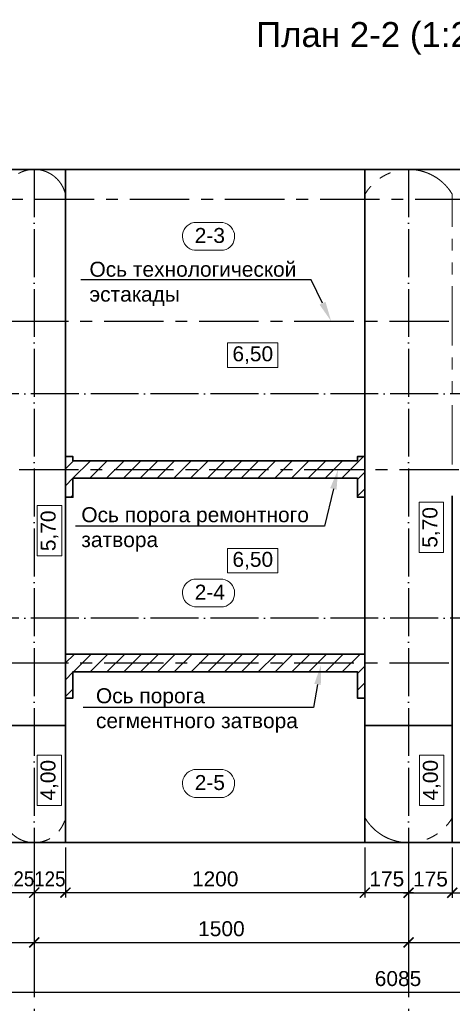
# Model space of a CAD drawing. Header units: millimetres. Extents: x -695122 to 440517, y 454270 to 574899.
# Tile 4 of 38: x -661263 to -643931, y 475312 to 514799. Entities that reach past the tile are written whole.
import ezdxf
from ezdxf import colors
from ezdxf.entities.mleader import LeaderData, LeaderLine
from ezdxf.math import Vec2, Vec3

# ---------------------------------------------------------------- set-up
doc = ezdxf.new("R2010")
doc.units = ezdxf.units.MM
for name, pattern in [('ACAD_ISO04W100', [30, 24, -3, 0, -3]), ('PHANTOM', [63.5, 31.75, -6.35, 6.35, -6.35, 6.35, -6.35]), ('осевая', [50.8, 31.75, -6.35, 6.35, -6.35])]:
    doc.linetypes.add(name, pattern=pattern)
for name, color, linetype, lineweight in [('0_Выноски и размеры', 7, 'Continuous', 9), ('Бетон', 7, 'Continuous', 50), ('Отдел_Заглавные надписи', 7, 'Continuous', 30)]:
    doc.layers.add(name, color=color, linetype=linetype, lineweight=lineweight)
for name, color, linetype in [('otmetki', 7, 'Continuous'), ('Оси', 1, 'осевая'), ('Размеры', 7, 'Continuous')]:
    doc.layers.add(name, color=color, linetype=linetype)
doc.styles.add('arial', font='arial.ttf')
doc.styles.add('Рогун1', font='arial.ttf')
doc.dimstyles.new('100 мм', dxfattribs={"dimscale": 100, "dimtxt": 3.5, "dimasz": 2, "dimexe": 1, "dimexo": 1, "dimgap": 1.2, "dimtad": 1, "dimdec": 0, "dimlfac": 0.1, "dimrnd": 0.0001, "dimtxsty": 'Рогун1', "dimblk": 'ARCHTICK', "dimcen": 2.5, "dimdle": 1, "dimaunit": 1, "dimadec": 1, "dimazin": 0, "dimtfac": 1, "dimtdec": 0, "dimtmove": 1, "dimatfit": 3, "dimldrblk": 'ARCHTICK', "dimfxl": 1, "dimtfill": 1, "dimarcsym": 0})

# ---------------------------------------------------------------- blocks, each defined once
blk = doc.blocks.new('_ArchTick')
at = {"color": 0, "linetype": 'ByBlock', "const_width": 0.15}
blk.add_lwpolyline([(-0.5, -0.5), (0.5, 0.5)], dxfattribs=at)
blk = doc.blocks.new('*D232')
at = {"layer": 'Defpoints', "color": 0, "transparency": 16777216}
for p in [(-660681, 481795), (-675681, 479795), (-660681, 477795)]:
    blk.add_point(p, dxfattribs=at)
at = {"layer": 'Размеры', "color": 0, "lineweight": -2, "transparency": 16777216}
for p, q in [((-660681, 481595), (-660681, 477595)), ((-675681, 479595), (-675681, 477595)), ((-675881, 477795), (-660481, 477795))]:
    blk.add_line(p, q, dxfattribs=at)
at = {"layer": 'Размеры', "color": 0, "lineweight": -2, "transparency": 16777216, "xscale": 400, "yscale": 400, "zscale": 400, "rotation": 180}
blk.add_blockref('_ArchTick', (-675681, 477795), dxfattribs=at)
at = {"layer": 'Размеры', "color": 0, "lineweight": -2, "transparency": 16777216, "xscale": 400, "yscale": 400, "zscale": 400}
blk.add_blockref('_ArchTick', (-660681, 477795), dxfattribs=at)
at = {"layer": 'Размеры', "color": 0, "transparency": 16777216, "insert": (-668181, 478341), "char_height": 600, "attachment_point": 5, "style": 'Рогун1'}
blk.add_mtext('1500', dxfattribs=at)
blk = doc.blocks.new('*D233')
at = {"layer": 'Defpoints', "color": 0, "transparency": 16777216}
for p in [(-660681, 481795), (-645681, 481795), (-645681, 477795)]:
    blk.add_point(p, dxfattribs=at)
at = {"layer": 'Размеры', "color": 0, "lineweight": -2, "transparency": 16777216}
for p, q in [((-660681, 481595), (-660681, 477595)), ((-645681, 481595), (-645681, 477595)), ((-660881, 477795), (-645481, 477795))]:
    blk.add_line(p, q, dxfattribs=at)
at = {"layer": 'Размеры', "color": 0, "lineweight": -2, "transparency": 16777216, "xscale": 400, "yscale": 400, "zscale": 400, "rotation": 180}
blk.add_blockref('_ArchTick', (-660681, 477795), dxfattribs=at)
at = {"layer": 'Размеры', "color": 0, "lineweight": -2, "transparency": 16777216, "xscale": 400, "yscale": 400, "zscale": 400}
blk.add_blockref('_ArchTick', (-645681, 477795), dxfattribs=at)
at = {"layer": 'Размеры', "color": 0, "transparency": 16777216, "insert": (-653181, 478341), "char_height": 600, "attachment_point": 5, "style": 'Рогун1'}
blk.add_mtext('1500', dxfattribs=at)
blk = doc.blocks.new('*D234')
at = {"layer": 'Defpoints', "color": 0, "transparency": 16777216}
for p in [(-645681, 481795), (-630681, 481795), (-630681, 477795)]:
    blk.add_point(p, dxfattribs=at)
at = {"layer": 'Размеры', "color": 0, "lineweight": -2, "transparency": 16777216}
for p, q in [((-645681, 481595), (-645681, 477595)), ((-630681, 481595), (-630681, 477595)), ((-645881, 477795), (-630481, 477795))]:
    blk.add_line(p, q, dxfattribs=at)
at = {"layer": 'Размеры', "color": 0, "lineweight": -2, "transparency": 16777216, "xscale": 400, "yscale": 400, "zscale": 400, "rotation": 180}
blk.add_blockref('_ArchTick', (-645681, 477795), dxfattribs=at)
at = {"layer": 'Размеры', "color": 0, "lineweight": -2, "transparency": 16777216, "xscale": 400, "yscale": 400, "zscale": 400}
blk.add_blockref('_ArchTick', (-630681, 477795), dxfattribs=at)
at = {"layer": 'Размеры', "color": 0, "transparency": 16777216, "insert": (-638181, 478341), "char_height": 600, "attachment_point": 5, "style": 'Рогун1'}
blk.add_mtext('1500', dxfattribs=at)
blk = doc.blocks.new('*D235')
at = {"layer": 'Defpoints', "color": 0, "transparency": 16777216}
for p in [(-676531, 481795), (-615681, 481795), (-615681, 475795)]:
    blk.add_point(p, dxfattribs=at)
at = {"layer": 'Размеры', "color": 0, "lineweight": -2, "transparency": 16777216}
for p, q in [((-676531, 481595), (-676531, 475595)), ((-615681, 481595), (-615681, 475595)), ((-676731, 475795), (-615481, 475795))]:
    blk.add_line(p, q, dxfattribs=at)
at = {"layer": 'Размеры', "color": 0, "lineweight": -2, "transparency": 16777216, "xscale": 400, "yscale": 400, "zscale": 400, "rotation": 180}
blk.add_blockref('_ArchTick', (-676531, 475795), dxfattribs=at)
at = {"layer": 'Размеры', "color": 0, "lineweight": -2, "transparency": 16777216, "xscale": 400, "yscale": 400, "zscale": 400}
blk.add_blockref('_ArchTick', (-615681, 475795), dxfattribs=at)
at = {"layer": 'Размеры', "color": 0, "transparency": 16777216, "insert": (-646106, 476341), "char_height": 600, "attachment_point": 5, "style": 'Рогун1'}
blk.add_mtext('6085', dxfattribs=at)
blk = doc.blocks.new('*D242')
at = {"layer": 'Defpoints', "color": 0, "transparency": 16777216}
for p in [(-659431, 481795), (-647431, 481795), (-647431, 479791)]:
    blk.add_point(p, dxfattribs=at)
at = {"layer": 'Размеры', "color": 0, "lineweight": -2, "transparency": 16777216}
for p, q in [((-659431, 481595), (-659431, 479591)), ((-647431, 481595), (-647431, 479591)), ((-659631, 479791), (-647231, 479791))]:
    blk.add_line(p, q, dxfattribs=at)
at = {"layer": 'Размеры', "color": 0, "lineweight": -2, "transparency": 16777216, "xscale": 400, "yscale": 400, "zscale": 400, "rotation": 180}
blk.add_blockref('_ArchTick', (-659431, 479791), dxfattribs=at)
at = {"layer": 'Размеры', "color": 0, "lineweight": -2, "transparency": 16777216, "xscale": 400, "yscale": 400, "zscale": 400}
blk.add_blockref('_ArchTick', (-647431, 479791), dxfattribs=at)
at = {"layer": 'Размеры', "color": 0, "transparency": 16777216, "insert": (-653431, 480338), "char_height": 600, "attachment_point": 5, "style": 'Рогун1'}
blk.add_mtext('1200', dxfattribs=at)
blk = doc.blocks.new('*D212')
at = {"layer": 'Defpoints', "color": 0, "transparency": 16777216}
for p in [(-645681, 481795), (-643931, 481795), (-643931, 479788)]:
    blk.add_point(p, dxfattribs=at)
at = {"layer": 'Размеры', "color": 0, "lineweight": -2, "transparency": 16777216}
for p, q in [((-645681, 481595), (-645681, 479588)), ((-643931, 481595), (-643931, 479588)), ((-645881, 479788), (-643731, 479788))]:
    blk.add_line(p, q, dxfattribs=at)
at = {"layer": 'Размеры', "color": 0, "lineweight": -2, "transparency": 16777216, "xscale": 400, "yscale": 400, "zscale": 400, "rotation": 180}
blk.add_blockref('_ArchTick', (-645681, 479788), dxfattribs=at)
at = {"layer": 'Размеры', "color": 0, "lineweight": -2, "transparency": 16777216, "xscale": 400, "yscale": 400, "zscale": 400}
blk.add_blockref('_ArchTick', (-643931, 479788), dxfattribs=at)
at = {"layer": 'Размеры', "color": 0, "transparency": 16777216, "insert": (-644806, 480334), "char_height": 600, "attachment_point": 5, "style": 'Рогун1'}
blk.add_mtext('175', dxfattribs=at)
blk = doc.blocks.new('*D215')
at = {"layer": 'Defpoints', "color": 0, "transparency": 16777216}
for p in [(-643931, 481795), (-631931, 481795), (-631931, 479788)]:
    blk.add_point(p, dxfattribs=at)
at = {"layer": 'Размеры', "color": 0, "lineweight": -2, "transparency": 16777216}
for p, q in [((-643931, 481595), (-643931, 479588)), ((-631931, 481595), (-631931, 479588)), ((-644131, 479788), (-631731, 479788))]:
    blk.add_line(p, q, dxfattribs=at)
at = {"layer": 'Размеры', "color": 0, "lineweight": -2, "transparency": 16777216, "xscale": 400, "yscale": 400, "zscale": 400, "rotation": 180}
blk.add_blockref('_ArchTick', (-643931, 479788), dxfattribs=at)
at = {"layer": 'Размеры', "color": 0, "lineweight": -2, "transparency": 16777216, "xscale": 400, "yscale": 400, "zscale": 400}
blk.add_blockref('_ArchTick', (-631931, 479788), dxfattribs=at)
at = {"layer": 'Размеры', "color": 0, "transparency": 16777216, "insert": (-637931, 480334), "char_height": 600, "attachment_point": 5, "style": 'Рогун1'}
blk.add_mtext('1200', dxfattribs=at)
blk = doc.blocks.new('*D191')
at = {"layer": 'Defpoints', "color": 0, "transparency": 16777216}
for p in [(-660681, 481795), (-659431, 481795), (-659431, 479791)]:
    blk.add_point(p, dxfattribs=at)
at = {"layer": 'Размеры', "color": 0, "lineweight": -2, "transparency": 16777216}
for p, q in [((-660681, 481595), (-660681, 479591)), ((-659431, 481595), (-659431, 479591)), ((-660881, 479791), (-659231, 479791))]:
    blk.add_line(p, q, dxfattribs=at)
at = {"layer": 'Размеры', "color": 0, "lineweight": -2, "transparency": 16777216, "xscale": 400, "yscale": 400, "zscale": 400, "rotation": 180}
blk.add_blockref('_ArchTick', (-660681, 479791), dxfattribs=at)
at = {"layer": 'Размеры', "color": 0, "lineweight": -2, "transparency": 16777216, "xscale": 400, "yscale": 400, "zscale": 400}
blk.add_blockref('_ArchTick', (-659431, 479791), dxfattribs=at)
at = {"layer": 'Размеры', "color": 0, "transparency": 16777216, "insert": (-660056, 480338), "char_height": 600, "attachment_point": 5, "style": 'Рогун1'}
blk.add_mtext('{\\W0.9;125}', dxfattribs=at)
blk = doc.blocks.new('*D257')
at = {"layer": 'Defpoints', "color": 0, "transparency": 16777216}
for p in [(-647431, 481795), (-645681, 481795), (-645681, 479791)]:
    blk.add_point(p, dxfattribs=at)
at = {"layer": 'Размеры', "color": 0, "lineweight": -2, "transparency": 16777216}
for p, q in [((-647431, 481595), (-647431, 479591)), ((-645681, 481595), (-645681, 479591)), ((-647631, 479791), (-645481, 479791))]:
    blk.add_line(p, q, dxfattribs=at)
at = {"layer": 'Размеры', "color": 0, "lineweight": -2, "transparency": 16777216, "xscale": 400, "yscale": 400, "zscale": 400, "rotation": 180}
blk.add_blockref('_ArchTick', (-647431, 479791), dxfattribs=at)
at = {"layer": 'Размеры', "color": 0, "lineweight": -2, "transparency": 16777216, "xscale": 400, "yscale": 400, "zscale": 400}
blk.add_blockref('_ArchTick', (-645681, 479791), dxfattribs=at)
at = {"layer": 'Размеры', "color": 0, "transparency": 16777216, "insert": (-646556, 480338), "char_height": 600, "attachment_point": 5, "style": 'Рогун1'}
blk.add_mtext('175', dxfattribs=at)
blk = doc.blocks.new('*D258')
at = {"layer": 'Defpoints', "color": 0, "transparency": 16777216}
for p in [(-661931, 481795), (-660681, 481795), (-660681, 479795)]:
    blk.add_point(p, dxfattribs=at)
at = {"layer": 'Размеры', "color": 0, "lineweight": -2, "transparency": 16777216}
for p, q in [((-661931, 481595), (-661931, 479595)), ((-660681, 481595), (-660681, 479595)), ((-662131, 479795), (-660481, 479795))]:
    blk.add_line(p, q, dxfattribs=at)
at = {"layer": 'Размеры', "color": 0, "lineweight": -2, "transparency": 16777216, "xscale": 400, "yscale": 400, "zscale": 400, "rotation": 180}
blk.add_blockref('_ArchTick', (-661931, 479795), dxfattribs=at)
at = {"layer": 'Размеры', "color": 0, "lineweight": -2, "transparency": 16777216, "xscale": 400, "yscale": 400, "zscale": 400}
blk.add_blockref('_ArchTick', (-660681, 479795), dxfattribs=at)
at = {"layer": 'Размеры', "color": 0, "transparency": 16777216, "insert": (-661306, 480341), "char_height": 600, "attachment_point": 5, "style": 'Рогун1'}
blk.add_mtext('{\\W0.9;125}', dxfattribs=at)

msp = doc.modelspace()

# ---------------------------------------------------------------- hatches: boundary and pattern name
h = msp.add_hatch()
h.set_pattern_fill('ANSI31', color=256, scale=150)
h.set_pattern_definition([(45, (-954282.26, -3493.4), (-336.7596, 336.7596), [])])
h.paths.add_polyline_path([(-659430.8202125, 495650.1528517), (-659130.8202125, 495650.1528517), (-659130.8202125, 496410.1528517), (-647730.8202125, 496410.1528517), (-647730.8202125, 495650.1528517), (-647430.8202125, 495650.1528517), (-647430.8202125, 497280.1528517), (-647730.8202125, 497280.1528517), (-647730.8202125, 497110.1528517), (-659130.8202125, 497110.1528517), (-659130.8202125, 497280.1528517), (-659430.8202125, 497280.1528517)])
at = {"ltscale": 100}
h = msp.add_hatch(dxfattribs=at)
h.set_pattern_fill('ANSI31', color=256, scale=150)
h.set_pattern_definition([(45, (-1020917.93, -154690.2), (-336.7596, 336.7596), [])])
h.paths.add_polyline_path([(-659430.8202121, 489345.1528517), (-647430.8202125, 489345.1528517), (-647430.8202129, 488584.1528517), (-647430.8202129, 487586.1528517), (-647730.8202124, 487586.1528517), (-647730.8202124, 488645.1528517), (-659130.8202125, 488645.1528517), (-659130.8202125, 487586.1528517), (-659430.8202125, 487586.1528517)])

# ---------------------------------------------------------------- linework, layer by layer
at = {"color": 4, "linetype": 'ACAD_ISO04W100', "ltscale": 80}
for p, q in [((-615695.8202125, 499795.1528517), (-676530.8202125, 499795.1528517)), ((-615695.8202125, 490795.1528517), (-676530.8202125, 490795.1528517))]:
    msp.add_line(p, q, dxfattribs=at)
for points in [[(-660680.821079, 508795.1528517), (-660680.8201716, 481795.1528517)], [(-645680.8211727, 508795.1528517), (-645680.8202653, 481795.1528517)]]:
    msp.add_lwpolyline(points, dxfattribs=at)
at = {"color": 4, "lineweight": 20}
for points in [[(-654291.6248716, 506663.6343772), (-653129.088939, 506663.6343772, -0.8257768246), (-653090.8930067, 505551.9166232), (-654253.4289397, 505551.9166232, -0.8409861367)], [(-654291.6248716, 492362.9004495), (-653129.088939, 492362.9004495, -0.8257768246), (-653090.8930067, 491251.1826955), (-654253.4289397, 491251.1826955, -0.8409861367)], [(-654291.6248716, 484724.4046055), (-653129.088939, 484724.4046055, -0.8257768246), (-653090.8930067, 483612.6868515), (-654253.4289397, 483612.6868515, -0.8409861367)]]:
    msp.add_lwpolyline(points, format="xyb", close=True, dxfattribs=at)
at = {"layer": '0_Выноски и размеры', "ltscale": 100, "elevation": 0}
for points in [[(-652932.7350876, 500855.2846883), (-650915.1222978, 500855.2846883), (-650915.1222978, 501834.2480394), (-652932.7350876, 501834.2480394)], [(-652932.7350876, 492611.400653), (-650915.1222978, 492611.400653), (-650915.1222978, 493590.3640041), (-652932.7350876, 493590.3640041)]]:
    msp.add_lwpolyline(points, close=True, dxfattribs=at)
at = {"layer": '0_Выноски и размеры', "ltscale": 100}
for points in [[(-659579.5368179, 493292.5489133), (-659579.5368179, 495310.1617031), (-660558.500169, 495310.1617031), (-660558.500169, 493292.5489133)], [(-644283.4892657, 493429.3598628), (-644283.4892657, 495446.9726526), (-645262.4526168, 495446.9726526), (-645262.4526168, 493429.3598628)], [(-659586.0462096, 483288.6252636), (-659586.0462096, 485306.2380534), (-660565.0095607, 485306.2380534), (-660565.0095607, 483288.6252636)], [(-644263.4172842, 483288.6252636), (-644263.4172842, 485306.2380534), (-645242.3806353, 485306.2380534), (-645242.3806353, 483288.6252636)]]:
    msp.add_lwpolyline(points, close=True, dxfattribs=at)
at = {"layer": 'Defpoints', "linetype": 'PHANTOM', "lineweight": 0, "ltscale": 75}
for points in [[(-661930.8202124, 496965.1528517), (-661930.8202125, 507795.1528517, -0.8), (-659430.8202125, 507795.1528518), (-659430.8202124, 496965.1528517)], [(-643930.820211, 496965.1528567), (-643930.8202128, 507795.1528522, 0.5714285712), (-647430.8202123, 507795.1528522), (-647430.820211, 496965.1528517)], [(-659430.8202124, 495965.1528517), (-659430.8202124, 482795.1528515, -0.8), (-661930.8202124, 482795.1528521), (-661930.8202124, 495965.1528517)], [(-647430.8202125, 495965.1528517), (-647430.8202122, 482795.1528513, 0.5714285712), (-643930.8202128, 482795.1528513), (-643930.8202125, 495965.1528567)]]:
    msp.add_lwpolyline(points, format="xyb", dxfattribs=at)
at = {"layer": 'Бетон', "color": 2, "lineweight": 35, "ltscale": 10}
msp.add_lwpolyline([(-615695.8202125, 508795.1528517), (-615695.8202125, 510395.1528517), (-617430.8202117, 510395.1528517), (-620630.8202117, 508795.1528517), (-676530.8202125, 508795.1528517), (-676530.8202125, 481795.1528517), (-615695.8202125, 481795.1528517)], close=True, dxfattribs=at)
for points in [[(-659430.8202125, 508795.1528517), (-659430.8202125, 496450.1528517)], [(-647430.8202117, 496450.1528517), (-647430.8202117, 508795.1528517)], [(-659430.8202125, 495650.1528517), (-659130.8202125, 495650.1528517), (-659130.8202125, 496410.1528517), (-647730.8202125, 496410.1528517), (-647730.8202125, 495650.1528517), (-647430.8202125, 495650.1528517), (-647430.8202125, 497280.1528517), (-647730.8202125, 497280.1528517), (-647730.8202125, 497110.1528517), (-659130.8202125, 497110.1528517), (-659130.8202125, 497280.1528517), (-659430.8202125, 497280.1528517)], [(-659430.8202125, 496975.1528517), (-659430.8202125, 495710.1528517)], [(-647430.8202117, 496975.1528517), (-647430.8202117, 495710.1528517)], [(-659430.8202124, 495700.1528517), (-659430.8202124, 489279.1528517)], [(-647430.8202125, 489279.1528517), (-647430.8202125, 489295.1528517), (-647430.8202125, 495700.1528517)], [(-643930.8202126, 495700.1528517), (-643930.8202126, 489279.1528517)], [(-659430.8202124, 489350.1528517), (-647430.8202124, 489350.1528517)], [(-659430.8202124, 489295.1528517), (-659430.8202121, 488589.1528517)], [(-647430.8202124, 489295.1528505), (-647430.8202121, 488589.1528517)], [(-643930.8202127, 489295.1528519), (-643930.8202128, 488589.1528517)], [(-659430.8202124, 487591.1528517), (-659130.8202124, 487591.1528517), (-659130.8202124, 488650.1528517), (-647730.8202123, 488650.1528517), (-647730.8202123, 487591.1528517), (-647430.8202123, 487591.1528517)], [(-659430.8202124, 488579.1528517), (-659430.8202124, 481795.1528517)], [(-647430.8202123, 481795.1528517), (-647430.8202124, 488579.1528517)], [(-643930.8202127, 488579.1528517), (-643930.8202128, 488579.1528517), (-643930.8202128, 481795.1528517)], [(-661930.8202124, 486495.1528517), (-659430.8202124, 486495.1528517)], [(-647430.8202123, 486495.1528517), (-643930.8202128, 486495.1528517)]]:
    msp.add_lwpolyline(points, dxfattribs=at)
at = {"layer": 'Оси', "linetype": 'осевая', "ltscale": 75}
for p, q in [((-684551.6206995, 502705.1528517), (-613014.6293701, 502705.1528517)), ((-684149.2243779, 496760.1528517), (-613014.6293701, 496760.1528517)), ((-684551.6206995, 489000.1528517), (-613014.6293701, 489000.1528517))]:
    msp.add_line(p, q, dxfattribs=at)
for points in [[(-683518.4861572, 507595.1528517), (-620347.5802772, 507595.1528517), (-617147.5802772, 509195.1528532), (-614214.1434239, 509195.1528531)], [(-660680.8201716, 481795.1528517), (-660680.8202072, 475050.8541315)], [(-645680.8202125, 481795.1528517), (-645680.8202125, 475050.8541315)]]:
    msp.add_lwpolyline(points, dxfattribs=at)

# ---------------------------------------------------------------- texts
at = {"color": 4, "lineweight": 0, "char_height": 600, "width": 2500.98227111, "attachment_point": 5, "rotation": 0.0000000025, "style": 'arial'}
for s, insert in [('2{\\fArial|b0|i0|c238|p34;-}3', (-653644.8538063, 506141.554278, 5016520.3999996)), ('2{\\fArial|b0|i0|c238|p34;-}4', (-653644.8538063, 491840.8203503, 5016520.3999996)), ('2{\\fArial|b0|i0|c238|p34;-}5', (-653644.8538063, 484202.3245063, 5016520.3999996))]:
    msp.add_mtext(s, dxfattribs=dict(at, insert=insert))
at = {"layer": 'otmetki', "char_height": 600, "width": 2017.61278979, "attachment_point": 5, "style": 'arial'}
for insert in [(-651923.9286927, 501344.7663638), (-651923.9286927, 493100.8823286)]:
    msp.add_mtext('6,50', dxfattribs=dict(at, insert=insert))
at = {"layer": 'otmetki', "char_height": 600, "width": 2017.61278979, "attachment_point": 5, "rotation": 90, "style": 'arial'}
for s, insert in [('5,70', (-644772.9709412, 494438.1662577)), ('5,70', (-660069.0184935, 494301.3553082)), ('4,00', (-660075.5278851, 484297.4316585)), ('4,00', (-644752.8989598, 484297.4316585))]:
    msp.add_mtext(s, dxfattribs=dict(at, insert=insert))
at = {"layer": 'Отдел_Заглавные надписи', "insert": (-646498.8424162, 514053.2259507), "char_height": 1000, "width": 25122.503677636, "attachment_point": 5, "style": 'arial'}
msp.add_mtext('План 2-2 (1:200)', dxfattribs=at)

# ---------------------------------------------------------------- dimensions: what is measured, and where the dimension line sits
at = {"layer": 'Размеры'}
for base, p1, p2, picture, middle in [((-615680.8202125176, 475795.1528517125), (-676530.8202125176, 481795.1528517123), (-615680.8202125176, 481795.1528517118), '*D235', (-646105.8202125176, 476341.4966443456)), ((-660680.8202125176, 477795.1528517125), (-675680.8202125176, 479795.1528517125), (-660680.8202125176, 481795.1528517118), '*D232', (-668180.8202125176, 478341.4966443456)), ((-645680.8202125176, 477795.1528517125), (-660680.8202125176, 481795.1528517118), (-645680.8202125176, 481795.1528517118), '*D233', (-653180.8202125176, 478341.4966443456)), ((-647430.8202122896, 479791.4028517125), (-659430.820212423, 481795.1528517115), (-647430.8202122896, 481795.1528517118), '*D242', (-653430.8202123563, 480337.7466443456)), ((-630680.8202125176, 477795.1528517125), (-645680.8202125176, 481795.1528517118), (-630680.8202125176, 481795.1528517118), '*D234', (-638180.8202125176, 478341.4966443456)), ((-631930.820212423, 479787.6528517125), (-643930.8202127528, 481795.1528517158), (-631930.820212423, 481795.1528517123), '*D215', (-637930.8202125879, 480333.9966443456))]:
    dim = msp.add_linear_dim(base=base, p1=p1, p2=p2, dimstyle='100 мм', override={"dimscale": 200, "dimtxt": 3, "dimdec": 6, "dimtfill": 0}, dxfattribs=at)
    dim.commit()
    dim.dimension.update_dxf_attribs({"geometry": picture, "text_midpoint": middle})
for base, p1, p2, picture, middle in [((-660680.8201716, 479795.1528517), (-661930.8202124, 481795.1528517), (-660680.8201716, 481795.1528451), '*D258', (-661305.820192, 479795.1528517)), ((-659430.8202124, 479791.4028517), (-660680.8202127, 481795.1528517), (-659430.8202124, 481795.1528517), '*D191', (-660055.8202125, 479791.4028517))]:
    dim = msp.add_linear_dim(base=base, p1=p1, p2=p2, text='{\\W0.9;<>}', dimstyle='100 мм', override={"dimscale": 200, "dimtxt": 3, "dimdec": 6, "dimtfill": 0}, dxfattribs=at)
    dim.commit()
    dim.dimension.update_dxf_attribs({"geometry": picture, "text_midpoint": middle, "dimtype": 160})
for base, p1, p2, picture, middle in [((-645680.8202125, 479791.4028517), (-647430.8202123, 481795.1528517), (-645680.8202125, 481795.1528517), '*D257', (-646555.8202124, 479791.4028517)), ((-643930.8202128, 479787.6528517), (-645680.8202653, 481795.1528517), (-643930.8202128, 481795.1528517), '*D212', (-644805.820239, 479787.6528517))]:
    dim = msp.add_linear_dim(base=base, p1=p1, p2=p2, dimstyle='100 мм', override={"dimscale": 200, "dimtxt": 3, "dimdec": 6, "dimtfill": 0}, dxfattribs=at)
    dim.commit()
    dim.dimension.update_dxf_attribs({"geometry": picture, "text_midpoint": middle, "dimtype": 160})

# ---------------------------------------------------------------- leaders
at = {"ltscale": 100}
ml = msp.add_multileader_mtext('Standard', dxfattribs=at)
ml.set_content('Ось технологической\\Pэстакады', color=256, style='arial')
ml.set_leader_properties()
ml.build(insert=Vec2(0, 0))
ml.multileader.update_dxf_attribs({"text_left_attachment_type": 6, "text_right_attachment_type": 6, "arrow_head_size": 800})
ctx = ml.context
ctx.base_point, ctx.char_height, ctx.arrow_head_size, ctx.landing_gap_size, ctx.plane_origin = Vec3(-658472.1660676, 504368.6579557), 600, 800, 4, Vec3(-669995.4587852, 518146.4778223)
ctx.left_attachment, ctx.right_attachment = 6, 6
notes = []
notes.append((ctx, [(1, (1, 1, 0), (-649581.8082886, 504368.6579557), (-1, 0), 687.405528, [(0, [(-648783.1250348, 502705.1528517)], 0, [])])]))
ctx.mtext.insert, ctx.mtext.width, ctx.mtext.defined_height, ctx.mtext.flow_direction = Vec3(-658468.1660676, 505091.8503158), 8451.429208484, 766.5757162, 5
ml = msp.add_multileader_mtext('Standard', dxfattribs=at)
ml.set_content('Ось порога ремонтного затвора', color=256, style='arial')
ml.set_leader_properties()
ml.build(insert=Vec2(0, 0))
ml.multileader.update_dxf_attribs({"text_left_attachment_type": 6, "text_right_attachment_type": 6, "arrow_head_size": 800})
ctx = ml.context
ctx.base_point, ctx.char_height, ctx.arrow_head_size, ctx.landing_gap_size, ctx.plane_origin = Vec3(-658798.5709272, 494481.1850105), 600, 800, 4, Vec3(-668639.8997105, 506867.5086629)
ctx.left_attachment, ctx.right_attachment = 6, 6
notes.append((ctx, [(1, (1, 1, 0), (-649054.4614428, 494481.1850105), (-1, 0), 687.405528, [(0, [(-648507.7727918, 496760.1528517)], 0, [])])]))
ctx.mtext.insert, ctx.mtext.width, ctx.mtext.defined_height, ctx.mtext.flow_direction = Vec3(-658794.5709272, 495247.7607267), 9194.161877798, 766.5757162, 5
ml = msp.add_multileader_mtext('Standard', dxfattribs=at)
ml.set_content('Ось порога сегментного затвора', color=256, style='arial')
ml.set_leader_properties()
ml.build(insert=Vec2(0, 0))
ml.multileader.update_dxf_attribs({"text_left_attachment_type": 6, "text_right_attachment_type": 6, "arrow_head_size": 800})
ctx = ml.context
ctx.base_point, ctx.char_height, ctx.arrow_head_size, ctx.landing_gap_size, ctx.plane_origin = Vec3(-658212.4409144, 487220.2998305), 600, 800, 4, Vec3(-670858.7064595, 500173.1216038)
ctx.left_attachment, ctx.right_attachment = 6, 6
notes.append((ctx, [(1, (1, 1, 0), (-649493.160898, 487220.2998305), (-1, 0), 687.405528, [(0, [(-649187.3627121, 488929.1528517)], 0, [])])]))
ctx.mtext.insert, ctx.mtext.width, ctx.mtext.defined_height, ctx.mtext.flow_direction = Vec3(-658208.4409144, 487986.8755468), 8451.429208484, 766.5757162, 5
for ctx, leaders in notes:
    for number, flags, end, landing, length, lines in leaders:
        leader = LeaderData()
        leader.index, (leader.has_last_leader_line, leader.has_dogleg_vector, leader.attachment_direction) = number, flags
        leader.last_leader_point, leader.dogleg_vector, leader.dogleg_length = Vec3(end), Vec3(landing), length
        for number, points, colour, breaks in lines:
            line = LeaderLine()
            line.index, line.vertices, line.color, line.breaks = number, Vec3.list(points), colors.encode_raw_color(colour), breaks
            leader.lines.append(line)
        ctx.leaders.append(leader)

doc.saveas('drawing.dxf')
